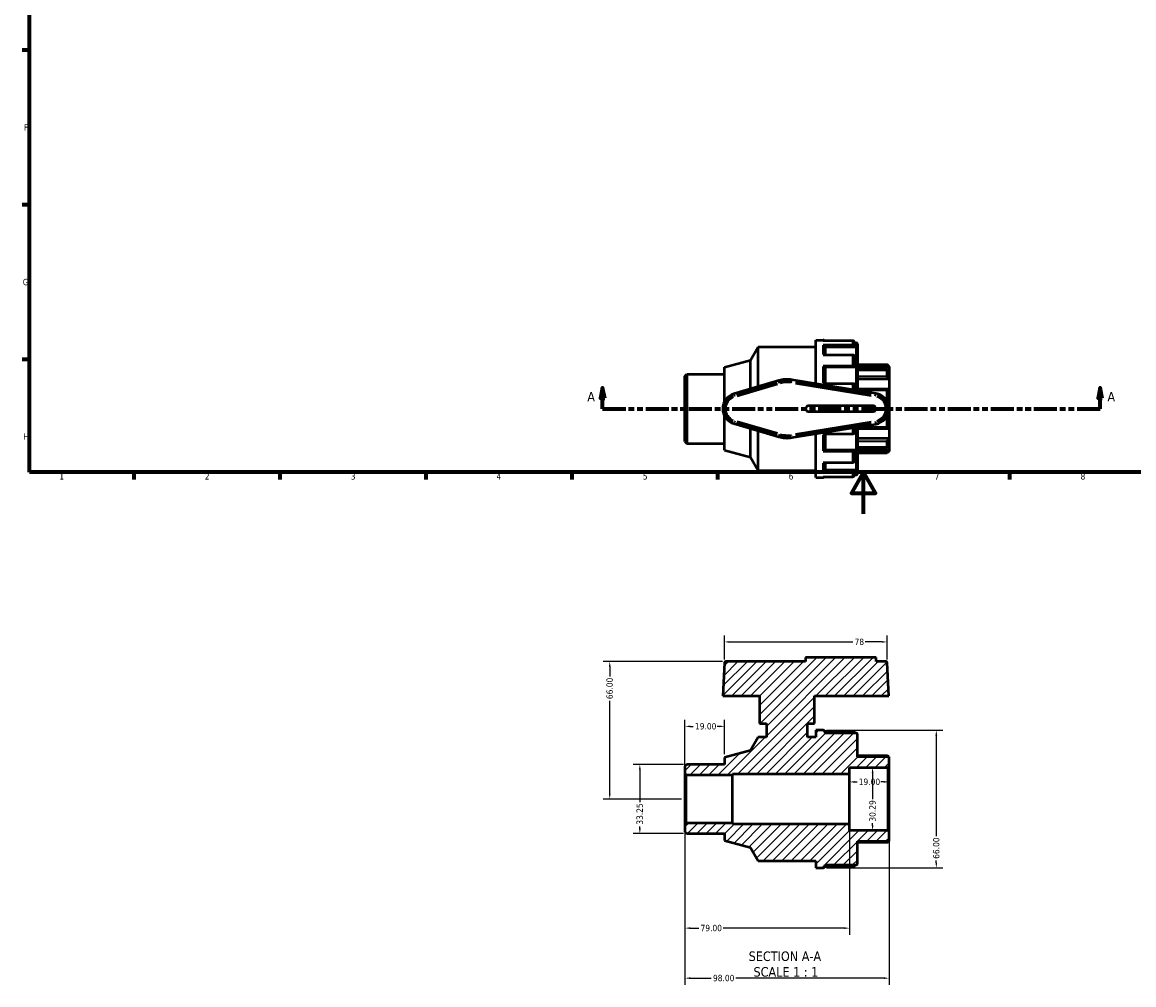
# Model space of a CAD drawing. Header units: millimetres. Extents: x -26 to 905, y -226 to 714.
# Tile 1 of 5: x 17 to 550, y -226 to 236. Entities that reach past the tile are written whole.
import ezdxf

# ---------------------------------------------------------------- set-up
doc = ezdxf.new("R2010")
doc.units = ezdxf.units.MM
doc.linetypes.add('DOUBLE_DASH_CHAIN', pattern=[1.2403, 0.6614, -0.0827, 0.1654, -0.0827, 0.1654, -0.0827])
for name, color, linetype, lineweight in [('Border (ANSI)', 7, 'Continuous', 70), ('Dimension (ANSI)', 7, 'Continuous', 25), ('Hatch (ANSI)', 7, 'Continuous', 18), ('Section Line (ANSI)', 7, 'DOUBLE_DASH_CHAIN', 70), ('Symbol (ANSI)', 7, 'Continuous', 25), ('Visible (ANSI)', 7, 'Continuous', 50), ('Visible Narrow (ANSI)', 7, 'Continuous', 35)]:
    doc.layers.add(name, color=color, linetype=linetype, lineweight=lineweight)
doc.styles.add('Label Text (ANSI)', font='tahoma.ttf')
doc.styles.add('Note Text (ANSI)', font='tahoma.ttf')
doc.dimstyles.new('Default - mm (ANSI)', dxfattribs={"dimtxt": 3.048, "dimasz": 2.5, "dimexe": 3.175, "dimexo": 1.6002, "dimgap": 0.8, "dimtad": 0, "dimtoh": 1, "dimrnd": 1e-08, "dimzin": 4, "dimdsep": 46, "dimtxsty": 'Note Text (ANSI)', "dimcen": 0.09, "dimdle": 10, "dimclrd": 256, "dimclre": 256, "dimclrt": 256, "dimadec": 1, "dimazin": 1, "dimtfac": 1, "dimtofl": 0, "dimtmove": 0, "dimatfit": 3, "dimfxl": 1, "dimtolj": 1, "dimtzin": 4, "dimlwd": -1, "dimlwe": -1, "dimarcsym": 0})

# ---------------------------------------------------------------- blocks, each defined once
blk = doc.blocks.new('Borders Default Border')
at = {"layer": 'Border (ANSI)'}
for p, q in [((20, 222.75), (16.55, 222.75)), ((20, 148.5), (16.55, 148.5)), ((20, 74.25), (16.55, 74.25)), ((70.08, 20), (70.08, 16.55)), ((140.17, 20), (140.17, 16.55)), ((210.25, 20), (210.25, 16.55)), ((280.33, 20), (280.33, 16.55)), ((350.42, 20), (350.42, 16.55)), ((490.58, 20), (490.58, 16.55))]:
    blk.add_line(p, q, dxfattribs=at)
at = {"layer": 'Border (ANSI)', "flags": 128}
for points in [[(20, 20), (20, 574), (821, 574), (821, 20), (20, 20)], [(420.5, 0), (420.5, 20), (414.73, 10), (426.27, 10), (420.5, 20)]]:
    blk.add_lwpolyline(points, dxfattribs=at)
at = {"layer": 'Border (ANSI)', "char_height": 3.05, "attachment_point": 7, "style": 'Note Text (ANSI)'}
for s, insert in [('F', (17.29, 184.1)), ('G', (16.81, 109.79)), ('H', (16.97, 35.6)), ('1', (34.35, 16.55)), ('2', (104.2, 16.55)), ('3', (174.26, 16.49)), ('4', (244.23, 16.55)), ('5', (314.48, 16.49)), ('6', (384.49, 16.49)), ('7', (454.6, 16.55)), ('8', (524.63, 16.48))]:
    blk.add_mtext(s, dxfattribs=dict(at, insert=insert))
blk = doc.blocks.new('2dTransSection0')
at = {"layer": 'Section Line (ANSI)', "linetype": 'Continuous'}
for p, q in [((295.2, 60.53), (294.2, 55.53)), ((295.2, 55.53), (295.2, 60.53)), ((296.2, 55.53), (295.2, 60.53)), ((534.07, 60.53), (533.07, 55.53)), ((534.07, 55.53), (534.07, 60.53)), ((535.07, 55.53), (534.07, 60.53)), ((294.2, 55.53), (296.2, 55.53)), ((295.2, 50.53), (295.2, 55.53)), ((533.07, 55.53), (535.07, 55.53)), ((534.07, 50.53), (534.07, 55.53)), ((295.2, 50.53), (306.3, 50.53)), ((522.96, 50.53), (534.07, 50.53))]:
    blk.add_line(p, q, dxfattribs=at)
at = {"layer": 'Section Line (ANSI)', "linetype": 'DOUBLE_DASH_CHAIN', "ltscale": 16.694273}
blk.add_line((295.2, 50.53), (534.07, 50.53), dxfattribs=at)
at = {"layer": 'Section Line (ANSI)', "linetype": 'Continuous', "flags": 128}
for points in [[(296.2, 55.53), (295.2, 60.53), (294.2, 55.53), (296.2, 55.53)], [(535.07, 55.53), (534.07, 60.53), (533.07, 55.53), (535.07, 55.53)]]:
    blk.add_lwpolyline(points, dxfattribs=at)
at = {"layer": 'Section Line (ANSI)'}
for points in [[(296.2, 55.53), (295.2, 60.53), (294.2, 55.53), (296.2, 55.53)], [(535.07, 55.53), (534.07, 60.53), (533.07, 55.53), (535.07, 55.53)]]:
    blk.add_solid(points, dxfattribs=at)
at = {"layer": 'Section Line (ANSI)', "char_height": 4.57, "attachment_point": 7, "style": 'Label Text (ANSI)'}
for insert in [(287.84, 54.03), (537.54, 54.03)]:
    blk.add_mtext('A', dxfattribs=dict(at, insert=insert))
blk = doc.blocks.new('*D7')
at = {"layer": 'Defpoints', "color": 0, "transparency": 16777216}
for p in [(401.05, -103.88), (401.05, -169.88), (455.39, -169.88)]:
    blk.add_point(p, dxfattribs=at)
at = {"layer": 'Dimension (ANSI)', "transparency": 16777216}
for p, q in [((402.65, -103.88), (458.56, -103.88)), ((455.39, -106.38), (455.39, -154.73)), ((402.65, -169.88), (458.56, -169.88)), ((455.39, -167.38), (455.39, -166.41))]:
    blk.add_line(p, q, dxfattribs=at)
for points in [[(454.97, -106.38), (455.8, -106.38), (455.39, -103.88)], [(454.97, -167.38), (455.8, -167.38), (455.39, -169.88)]]:
    blk.add_solid(points, dxfattribs=at)
at = {"layer": 'Dimension (ANSI)', "transparency": 16777216, "insert": (453.8, -165.61), "char_height": 3.048, "attachment_point": 1, "rotation": 90, "style": 'Note Text (ANSI)'}
blk.add_mtext('\\A1;66.00', dxfattribs=at)
blk = doc.blocks.new('*D8')
at = {"layer": 'Defpoints', "color": 0, "transparency": 16777216}
for p in [(335.63, -120.25), (313.05, -153.5), (335.63, -153.5)]:
    blk.add_point(p, dxfattribs=at)
at = {"layer": 'Dimension (ANSI)', "transparency": 16777216}
for p, q in [((334.03, -120.25), (309.87, -120.25)), ((313.05, -122.75), (313.05, -138.39)), ((334.03, -153.5), (309.87, -153.5)), ((313.05, -151), (313.05, -150))]:
    blk.add_line(p, q, dxfattribs=at)
for points in [[(312.63, -122.75), (313.46, -122.75), (313.05, -120.25)], [(312.63, -151), (313.46, -151), (313.05, -153.5)]]:
    blk.add_solid(points, dxfattribs=at)
at = {"layer": 'Dimension (ANSI)', "transparency": 16777216, "insert": (311.46, -149.2), "char_height": 3.048, "attachment_point": 1, "rotation": 90, "style": 'Note Text (ANSI)'}
blk.add_mtext('\\A1;33.25', dxfattribs=at)
blk = doc.blocks.new('*D9')
at = {"layer": 'Defpoints', "color": 0, "transparency": 16777216}
for p in [(353.72, -102), (353.72, -116.93), (334.72, -124.64)]:
    blk.add_point(p, dxfattribs=at)
at = {"layer": 'Dimension (ANSI)', "transparency": 16777216}
for p, q in [((334.72, -123.04), (334.72, -98.82)), ((353.72, -115.33), (353.72, -98.82)), ((337.22, -102), (338.72, -102)), ((351.22, -102), (350.11, -102))]:
    blk.add_line(p, q, dxfattribs=at)
for points in [[(337.22, -101.58), (337.22, -102.41), (334.72, -102)], [(351.22, -101.58), (351.22, -102.41), (353.72, -102)]]:
    blk.add_solid(points, dxfattribs=at)
at = {"layer": 'Dimension (ANSI)', "transparency": 16777216, "insert": (339.52, -100.41), "char_height": 3.048, "attachment_point": 1, "style": 'Note Text (ANSI)'}
blk.add_mtext('\\A1;19.00', dxfattribs=at)
blk = doc.blocks.new('*D10')
at = {"layer": 'Defpoints', "color": 0, "transparency": 16777216}
for p in [(424.79, -121.73), (424.79, -152.02), (424.79, -152.02)]:
    blk.add_point(p, dxfattribs=at)
at = {"layer": 'Dimension (ANSI)', "transparency": 16777216}
for p, q in [((424.79, -124.23), (424.79, -136.89)), ((424.79, -149.52), (424.79, -148.54))]:
    blk.add_line(p, q, dxfattribs=at)
for points in [[(424.37, -124.23), (425.2, -124.23), (424.79, -121.73)], [(424.37, -149.52), (425.2, -149.52), (424.79, -152.02)]]:
    blk.add_solid(points, dxfattribs=at)
at = {"layer": 'Dimension (ANSI)', "transparency": 16777216, "insert": (423.2, -147.74), "char_height": 3.048, "attachment_point": 1, "rotation": 90, "style": 'Note Text (ANSI)'}
blk.add_mtext('\\A1;30.29', dxfattribs=at)
blk = doc.blocks.new('*D11')
at = {"layer": 'Defpoints', "color": 0, "transparency": 16777216}
for p in [(431.76, -61.45), (353.69, -71.45), (431.76, -71.45)]:
    blk.add_point(p, dxfattribs=at)
at = {"layer": 'Dimension (ANSI)', "transparency": 16777216}
for p, q in [((353.69, -69.85), (353.69, -58.28)), ((431.76, -69.85), (431.76, -58.28)), ((356.19, -61.45), (415.34, -61.45)), ((429.26, -61.45), (421.16, -61.45))]:
    blk.add_line(p, q, dxfattribs=at)
for points in [[(356.19, -61.04), (356.19, -61.87), (353.69, -61.45)], [(429.26, -61.04), (429.26, -61.87), (431.76, -61.45)]]:
    blk.add_solid(points, dxfattribs=at)
at = {"layer": 'Dimension (ANSI)', "transparency": 16777216, "insert": (416.14, -59.86), "char_height": 3.048, "attachment_point": 1, "style": 'Note Text (ANSI)'}
blk.add_mtext('\\A1;78', dxfattribs=at)
blk = doc.blocks.new('*D12')
at = {"layer": 'Defpoints', "color": 0, "transparency": 16777216}
for p in [(413.72, -128.66), (413.72, -136.88), (432.72, -136.88)]:
    blk.add_point(p, dxfattribs=at)
at = {"layer": 'Dimension (ANSI)', "transparency": 16777216}
for p, q in [((416.22, -128.66), (417.34, -128.66)), ((430.22, -128.66), (428.73, -128.66))]:
    blk.add_line(p, q, dxfattribs=at)
for points in [[(416.22, -128.24), (416.22, -129.07), (413.72, -128.66)], [(430.22, -128.24), (430.22, -129.07), (432.72, -128.66)]]:
    blk.add_solid(points, dxfattribs=at)
at = {"layer": 'Dimension (ANSI)', "transparency": 16777216, "insert": (418.14, -127.07), "char_height": 3.048, "attachment_point": 1, "style": 'Note Text (ANSI)'}
blk.add_mtext('\\A1;19.00', dxfattribs=at)
blk = doc.blocks.new('*D13')
at = {"layer": 'Defpoints', "color": 0, "transparency": 16777216}
for p in [(334.72, -149.12), (432.72, -152.63), (334.72, -222.9)]:
    blk.add_point(p, dxfattribs=at)
at = {"layer": 'Dimension (ANSI)', "transparency": 16777216}
for p, q in [((334.72, -150.72), (334.72, -226.08)), ((432.72, -154.23), (432.72, -226.08)), ((337.22, -222.9), (347.37, -222.9)), ((430.22, -222.9), (359.08, -222.9))]:
    blk.add_line(p, q, dxfattribs=at)
for points in [[(337.22, -222.48), (337.22, -223.32), (334.72, -222.9)], [(430.22, -222.48), (430.22, -223.32), (432.72, -222.9)]]:
    blk.add_solid(points, dxfattribs=at)
at = {"layer": 'Dimension (ANSI)', "transparency": 16777216, "insert": (348.17, -221.31), "char_height": 3.048, "attachment_point": 1, "style": 'Note Text (ANSI)'}
blk.add_mtext('\\A1;98.00', dxfattribs=at)
blk = doc.blocks.new('*D14')
at = {"layer": 'Defpoints', "color": 0, "transparency": 16777216}
for p in [(334.72, -149.12), (413.72, -149), (334.72, -198.88)]:
    blk.add_point(p, dxfattribs=at)
at = {"layer": 'Dimension (ANSI)', "transparency": 16777216}
for p, q in [((334.72, -150.72), (334.72, -202.05)), ((413.72, -150.6), (413.72, -202.05)), ((337.22, -198.88), (341.4, -198.88)), ((411.22, -198.88), (353.05, -198.88))]:
    blk.add_line(p, q, dxfattribs=at)
for points in [[(337.22, -198.46), (337.22, -199.29), (334.72, -198.88)], [(411.22, -198.46), (411.22, -199.29), (413.72, -198.88)]]:
    blk.add_solid(points, dxfattribs=at)
at = {"layer": 'Dimension (ANSI)', "transparency": 16777216, "insert": (342.2, -197.29), "char_height": 3.048, "attachment_point": 1, "style": 'Note Text (ANSI)'}
blk.add_mtext('\\A1;79.00', dxfattribs=at)
blk = doc.blocks.new('*D15')
at = {"layer": 'Defpoints', "color": 0, "transparency": 16777216}
for p in [(298.61, -70.88), (354.3, -70.88), (334.72, -136.88)]:
    blk.add_point(p, dxfattribs=at)
at = {"layer": 'Dimension (ANSI)', "transparency": 16777216}
for p, q in [((352.7, -70.88), (295.43, -70.88)), ((298.61, -73.38), (298.61, -78.04)), ((298.61, -134.38), (298.61, -89.72)), ((333.12, -136.88), (295.43, -136.88))]:
    blk.add_line(p, q, dxfattribs=at)
for points in [[(298.19, -73.38), (299.02, -73.38), (298.61, -70.88)], [(298.19, -134.38), (299.02, -134.38), (298.61, -136.88)]]:
    blk.add_solid(points, dxfattribs=at)
at = {"layer": 'Dimension (ANSI)', "transparency": 16777216, "insert": (297.02, -88.92), "char_height": 3.048, "attachment_point": 1, "rotation": 90, "style": 'Note Text (ANSI)'}
blk.add_mtext('\\A1;66.00', dxfattribs=at)

msp = doc.modelspace()

# ---------------------------------------------------------------- hatches: boundary and pattern name
at = {"layer": 'Hatch (ANSI)'}
h = msp.add_hatch(dxfattribs=at)
h.set_pattern_fill('ANSI31', color=256, scale=25.4, style=0)
h.set_pattern_definition([(45, (0, 0), (-2.245064, 2.245064), [])])
edge = h.paths.add_edge_path()
edge.add_ellipse((416.919, -167.954), major_axis=(0, -0.606), ratio=1, start_angle=0, end_angle=90)
edge.add_line((417.525, -167.954), (417.525, -157.174))
edge.add_line((417.525, -157.174), (432.725, -157.174))
edge.add_line((432.725, -157.174), (432.725, -152.631))
edge.add_line((432.725, -152.631), (432.119, -152.025))
edge.add_line((432.119, -152.025), (413.725, -152.025))
edge.add_line((413.725, -152.025), (413.725, -148.996))
edge.add_line((413.725, -148.996), (357.525, -148.996))
edge.add_line((357.525, -148.996), (357.525, -148.517))
edge.add_line((357.525, -148.517), (335.331, -148.517))
edge.add_line((335.331, -148.517), (334.725, -149.122))
edge.add_line((334.725, -149.122), (334.725, -152.595))
edge.add_line((334.725, -152.595), (335.634, -153.504))
edge.add_line((335.634, -153.504), (353.725, -153.504))
edge.add_line((353.725, -153.504), (353.725, -156.829))
edge.add_line((353.725, -156.829), (366.171, -160.164))
edge.add_line((366.171, -160.164), (369.875, -166.579))
edge.add_line((369.875, -166.579), (397.575, -166.579))
edge.add_line((397.575, -166.579), (397.575, -169.879))
edge.add_line((397.575, -169.879), (401.046, -169.879))
edge.add_ellipse((401.046, -168.971), major_axis=(0, -0.909), ratio=1, start_angle=0, end_angle=90)
edge.add_line((401.955, -168.971), (401.955, -168.559))
edge.add_line((401.955, -168.559), (416.919, -168.559))
edge = h.paths.add_edge_path()
edge.add_ellipse((416.919, -105.805), major_axis=(0.606, 0), ratio=1, start_angle=0, end_angle=90)
edge.add_line((416.919, -105.199), (401.955, -105.199))
edge.add_line((401.955, -105.199), (401.955, -104.788))
edge.add_ellipse((401.046, -104.788), major_axis=(0.909, 0), ratio=1, start_angle=0, end_angle=90)
edge.add_line((401.046, -103.879), (397.575, -103.879))
edge.add_line((397.575, -103.879), (397.575, -107.179))
edge.add_line((397.575, -107.179), (393.625, -107.179))
edge.add_line((393.625, -107.179), (393.625, -100.579))
edge.add_line((393.625, -100.579), (396.925, -100.579))
edge.add_line((396.925, -100.579), (396.925, -87.379))
edge.add_line((396.925, -87.379), (432.59, -87.379))
edge.add_line((432.59, -87.379), (431.755, -71.454))
edge.add_ellipse((431.15, -71.485), major_axis=(0.605, 0.032), ratio=1, start_angle=0, end_angle=87)
edge.add_line((431.15, -70.879), (426.445, -70.879))
edge.add_line((426.445, -70.879), (426.445, -68.899))
edge.add_line((426.445, -68.899), (392.605, -68.899))
edge.add_line((392.605, -68.899), (392.605, -70.879))
edge.add_line((392.605, -70.879), (354.3, -70.879))
edge.add_ellipse((354.3, -71.485), major_axis=(0, 0.606), ratio=1, start_angle=0, end_angle=87)
edge.add_line((353.695, -71.454), (352.86, -87.379))
edge.add_line((352.86, -87.379), (370.525, -87.379))
edge.add_line((370.525, -87.379), (370.525, -100.579))
edge.add_line((370.525, -100.579), (373.825, -100.579))
edge.add_line((373.825, -100.579), (373.825, -107.179))
edge.add_line((373.825, -107.179), (369.875, -107.179))
edge.add_line((369.875, -107.179), (366.171, -113.595))
edge.add_line((366.171, -113.595), (353.725, -116.93))
edge.add_line((353.725, -116.93), (353.725, -120.255))
edge.add_line((353.725, -120.255), (335.634, -120.255))
edge.add_line((335.634, -120.255), (334.725, -121.164))
edge.add_line((334.725, -121.164), (334.725, -124.636))
edge.add_line((334.725, -124.636), (335.331, -125.242))
edge.add_line((335.331, -125.242), (357.525, -125.242))
edge.add_line((357.525, -125.242), (357.525, -124.763))
edge.add_line((357.525, -124.763), (413.725, -124.763))
edge.add_line((413.725, -124.763), (413.725, -121.734))
edge.add_line((413.725, -121.734), (432.119, -121.734))
edge.add_line((432.119, -121.734), (432.725, -121.128))
edge.add_line((432.725, -121.128), (432.725, -116.584))
edge.add_line((432.725, -116.584), (417.525, -116.584))
edge.add_line((417.525, -116.584), (417.525, -105.805))

# ---------------------------------------------------------------- linework, layer by layer
at = {"layer": 'Visible (ANSI)'}
for p, q in [((366.171, 73.813), (369.875, 80.229)), ((369.875, 61.117), (369.875, 80.229)), ((369.875, 80.229), (397.575, 80.229)), ((397.575, 62.539), (397.575, 83.529)), ((397.575, 83.529), (401.046, 83.529)), ((415.296, 83.155), (401.046, 83.155)), ((401.046, 81.259), (415.296, 81.259)), ((401.955, 80.463), (401.955, 76.309)), ((416.205, 80.102), (401.955, 80.102)), ((416.205, 82.236), (416.205, 80.463)), ((416.205, 82.209), (416.919, 82.209)), ((416.205, 80.463), (416.205, 80.102)), ((417.525, 81.603), (417.525, 59.318)), ((415.296, 76.309), (401.046, 76.309)), ((416.205, 75.513), (416.205, 70.669)), ((353.725, 70.478), (366.171, 73.813)), ((353.725, 54.016), (353.725, 70.478)), ((366.171, 60.028), (366.171, 73.813)), ((401.046, 71.129), (415.296, 71.129)), ((401.955, 70.669), (401.955, 62.555)), ((416.205, 70.461), (401.955, 70.461)), ((416.205, 70.669), (416.205, 70.461)), ((417.525, 71.732), (431.816, 71.732)), ((432.725, 70.55), (417.525, 70.55)), ((431.816, 71.581), (431.816, 71.732)), ((432.725, 70.824), (431.816, 71.732)), ((432.725, 70.824), (432.725, 70.55)), ((432.725, 70.55), (432.725, 68.678)), ((334.725, 66.245), (335.634, 67.153)), ((334.725, 34.813), (334.725, 66.245)), ((335.634, 67.153), (335.634, 33.904)), ((335.634, 67.153), (353.725, 67.153)), ((426.315, 57.898), (385.967, 64.414)), ((431.927, 69.162), (417.525, 69.162)), ((432.725, 64.775), (417.525, 64.775)), ((431.816, 66.074), (431.816, 69.047)), ((432.725, 68.678), (432.725, 64.775)), ((432.725, 64.775), (432.725, 59.874)), ((379.758, 64.022), (358.22, 57.69)), ((415.296, 62.555), (401.046, 62.555)), ((416.205, 62.096), (416.205, 59.531)), ((432.327, 59.967), (417.525, 59.967)), ((431.816, 54.629), (431.816, 59.44)), ((432.725, 59.874), (432.725, 53.558)), ((432.725, 53.558), (431.948, 53.558)), ((432.725, 53.558), (432.725, 47.5)), ((425.125, 51.849), (393.925, 51.849)), ((393.925, 49.209), (425.125, 49.209)), ((353.725, 30.579), (353.725, 47.041)), ((358.22, 43.367), (379.758, 37.035)), ((385.967, 36.644), (426.315, 43.16)), ((431.816, 41.618), (431.816, 46.429)), ((432.725, 47.5), (431.948, 47.5)), ((432.725, 47.5), (432.725, 41.184)), ((366.171, 27.245), (366.171, 41.03)), ((369.875, 20.829), (369.875, 39.941)), ((397.575, 17.529), (397.575, 38.518)), ((401.046, 38.502), (415.296, 38.502)), ((401.955, 38.502), (401.955, 30.388)), ((416.205, 41.527), (416.205, 38.962)), ((417.525, 41.74), (417.525, 19.455)), ((417.525, 41.091), (432.327, 41.091)), ((432.725, 41.184), (432.725, 36.283)), ((334.725, 34.813), (335.634, 33.904)), ((335.634, 33.904), (353.725, 33.904)), ((432.725, 36.283), (417.525, 36.283)), ((431.816, 32.01), (431.816, 34.984)), ((432.725, 36.283), (432.725, 32.379)), ((432.725, 32.379), (432.725, 30.507)), ((353.725, 30.579), (366.171, 27.245)), ((366.171, 27.245), (369.875, 20.829)), ((415.296, 29.929), (401.046, 29.929)), ((416.205, 30.597), (401.955, 30.597)), ((416.205, 30.597), (416.205, 30.388)), ((416.205, 30.388), (416.205, 25.545)), ((417.525, 31.895), (431.927, 31.895)), ((432.725, 30.507), (417.525, 30.507)), ((417.525, 29.325), (431.816, 29.325)), ((432.725, 30.234), (431.816, 29.325)), ((431.816, 29.325), (431.816, 29.476)), ((432.725, 30.507), (432.725, 30.234)), ((401.046, 24.748), (415.296, 24.748)), ((401.955, 24.748), (401.955, 20.595)), ((369.875, 20.829), (397.575, 20.829)), ((397.575, 17.529), (401.046, 17.529)), ((415.296, 19.798), (401.046, 19.798)), ((401.046, 17.902), (415.296, 17.902)), ((416.205, 20.955), (401.955, 20.955)), ((416.205, 20.955), (416.205, 20.595)), ((416.205, 20.595), (416.205, 18.822)), ((416.205, 18.849), (416.919, 18.849)), ((426.445, -68.899), (392.605, -68.899)), ((392.605, -68.899), (392.605, -70.879)), ((426.445, -70.879), (426.445, -68.899)), ((353.695, -71.454), (352.86, -87.379)), ((392.605, -70.879), (354.3, -70.879)), ((431.15, -70.879), (426.445, -70.879)), ((432.59, -87.379), (431.755, -71.454)), ((352.86, -87.379), (370.525, -87.379)), ((370.525, -87.379), (370.525, -100.579)), ((396.925, -100.579), (396.925, -87.379)), ((396.925, -87.379), (432.59, -87.379)), ((370.525, -100.579), (373.825, -100.579)), ((373.825, -100.579), (373.825, -107.179)), ((393.625, -107.179), (393.625, -100.579)), ((393.625, -100.579), (396.925, -100.579)), ((401.046, -103.879), (397.575, -103.879)), ((397.575, -103.879), (397.575, -107.179)), ((401.781, -104.253), (415.296, -104.253)), ((401.955, -105.199), (401.955, -104.788)), ((416.919, -105.199), (401.955, -105.199)), ((416.205, -105.172), (416.205, -105.199)), ((417.525, -116.584), (417.525, -105.805)), ((369.875, -107.179), (366.171, -113.595)), ((373.825, -107.179), (369.875, -107.179)), ((397.575, -107.179), (393.625, -107.179)), ((366.171, -113.595), (353.725, -116.93)), ((353.725, -116.93), (353.725, -120.255)), ((417.525, -116.059), (431.833, -116.059)), ((432.725, -116.584), (417.525, -116.584)), ((432.725, -121.128), (432.725, -116.584)), ((335.634, -120.255), (334.725, -121.164)), ((334.725, -121.164), (334.725, -124.636)), ((353.725, -120.255), (335.634, -120.255)), ((413.725, -124.763), (413.725, -121.734)), ((413.725, -121.734), (432.119, -121.734)), ((432.119, -121.734), (432.725, -121.128)), ((432.119, -121.734), (432.119, -152.025)), ((432.725, -152.631), (432.725, -121.128)), ((334.725, -124.636), (335.331, -125.242)), ((334.725, -124.636), (334.725, -149.122)), ((335.331, -125.242), (357.525, -125.242)), ((335.331, -148.517), (335.331, -125.242)), ((357.525, -125.242), (357.525, -124.763)), ((357.525, -124.763), (413.725, -124.763)), ((357.525, -148.517), (357.525, -125.242)), ((413.725, -148.996), (413.725, -124.763)), ((335.331, -148.517), (334.725, -149.122)), ((334.725, -149.122), (334.725, -152.595)), ((357.525, -148.517), (335.331, -148.517)), ((357.525, -148.996), (357.525, -148.517)), ((413.725, -148.996), (357.525, -148.996)), ((413.725, -152.025), (413.725, -148.996)), ((334.725, -152.595), (335.634, -153.504)), ((335.634, -153.504), (353.725, -153.504)), ((353.725, -153.504), (353.725, -156.829)), ((432.119, -152.025), (413.725, -152.025)), ((432.725, -152.631), (432.119, -152.025)), ((432.725, -157.174), (432.725, -152.631)), ((353.725, -156.829), (366.171, -160.164)), ((417.525, -167.954), (417.525, -157.174)), ((417.525, -157.174), (432.725, -157.174)), ((431.833, -157.7), (417.525, -157.7)), ((366.171, -160.164), (369.875, -166.579)), ((369.875, -166.579), (397.575, -166.579)), ((397.575, -166.579), (397.575, -169.879)), ((397.575, -169.879), (401.046, -169.879)), ((415.296, -169.506), (401.781, -169.506)), ((401.955, -168.971), (401.955, -168.559)), ((401.955, -168.559), (416.919, -168.559)), ((416.205, -168.559), (416.205, -168.587))]:
    msp.add_line(p, q, dxfattribs=at)
for centre, radius, start, end in [((401.046, 82.62), 0.909, 36.0959, 90), ((416.919, 81.603), 0.606, 0, 90), ((383.725, 50.529), 14.065, 80.82675, 106.38267), ((360.325, 50.529), 7.465, 106.38267, 253.61733), ((425.125, 50.529), 7.465, 279.17325, 80.82675), ((393.925, 50.529), 1.32, 90, 270), ((425.125, 50.529), 1.32, 270, 90), ((383.725, 50.529), 14.065, 253.61733, 279.17325), ((401.046, 18.438), 0.909, 270, 323.9041), ((416.919, 19.455), 0.606, 270, 0), ((354.3, -71.485), 0.606, 90, 177), ((431.15, -71.485), 0.606, 3, 90), ((401.046, -104.788), 0.909, 0, 90), ((416.919, -105.805), 0.606, 0, 90), ((401.046, -168.971), 0.909, 270, 0), ((416.919, -167.954), 0.606, 270, 0)]:
    msp.add_arc(centre, radius, start, end, dxfattribs=at)
for points, knots in [([(401.046, 81.259), (401.158, 81.259), (401.289, 81.236), (401.496, 81.162), (401.608, 81.096), (401.767, 80.958), (401.842, 80.86), (401.929, 80.678), (401.955, 80.562), (401.955, 80.463)], [0, 0, 0, 0, 0.03352052, 0.03352052, 0.06723685, 0.06723685, 0.10119842, 0.10119842, 0.13537623, 0.13537623, 0.13537623, 0.13537623]), ([(416.205, 82.236), (416.205, 82.35), (416.179, 82.484), (416.092, 82.694), (416.017, 82.807), (415.858, 82.967), (415.746, 83.043), (415.539, 83.129), (415.408, 83.155), (415.296, 83.155)], [-0.13537623, -0.13537623, -0.13537623, -0.13537623, -0.10119842, -0.10119842, -0.06723685, -0.06723685, -0.03352052, -0.03352052, 0, 0, 0, 0]), ([(415.296, 81.259), (415.408, 81.259), (415.539, 81.236), (415.746, 81.162), (415.858, 81.096), (416.017, 80.958), (416.092, 80.86), (416.179, 80.678), (416.205, 80.562), (416.205, 80.463)], [0, 0, 0, 0, 0.03352052, 0.03352052, 0.06723685, 0.06723685, 0.10119842, 0.10119842, 0.13537623, 0.13537623, 0.13537623, 0.13537623]), ([(416.205, 75.513), (416.205, 75.612), (416.179, 75.728), (416.092, 75.91), (416.017, 76.008), (415.858, 76.146), (415.746, 76.212), (415.539, 76.286), (415.408, 76.309), (415.296, 76.309)], [-0.13537623, -0.13537623, -0.13537623, -0.13537623, -0.10119842, -0.10119842, -0.06723685, -0.06723685, -0.03352052, -0.03352052, 0, 0, 0, 0]), ([(401.046, 71.129), (401.158, 71.129), (401.289, 71.116), (401.496, 71.073), (401.608, 71.035), (401.767, 70.955), (401.842, 70.898), (401.929, 70.793), (401.955, 70.726), (401.955, 70.669)], [0, 0, 0, 0, 0.03352052, 0.03352052, 0.06723685, 0.06723685, 0.10119842, 0.10119842, 0.13537623, 0.13537623, 0.13537623, 0.13537623]), ([(415.296, 71.129), (415.408, 71.129), (415.539, 71.116), (415.746, 71.073), (415.858, 71.035), (416.017, 70.955), (416.092, 70.898), (416.179, 70.793), (416.205, 70.726), (416.205, 70.669)], [0, 0, 0, 0, 0.03352052, 0.03352052, 0.06723685, 0.06723685, 0.10119842, 0.10119842, 0.13537623, 0.13537623, 0.13537623, 0.13537623]), ([(432.725, 70.55), (432.62, 70.654), (432.507, 70.769), (432.285, 71.003), (432.177, 71.121), (432.013, 71.308), (431.942, 71.393), (431.868, 71.489), (431.849, 71.517), (431.823, 71.559), (431.816, 71.573), (431.816, 71.581)], [0.32674425, 0.32674425, 0.32674425, 0.32674425, 0.3709068, 0.3709068, 0.41793358, 0.41793358, 0.45658404, 0.45658404, 0.47590928, 0.47590928, 0.49523451, 0.49523451, 0.49523451, 0.49523451]), ([(431.816, 69.047), (431.816, 69.078), (431.823, 69.104), (431.849, 69.142), (431.868, 69.154), (431.942, 69.17), (432.013, 69.153), (432.177, 69.084), (432.285, 69.02), (432.507, 68.862), (432.62, 68.771), (432.725, 68.678)], [0.17135449, 0.17135449, 0.17135449, 0.17135449, 0.19067973, 0.19067973, 0.21000496, 0.21000496, 0.24865543, 0.24865543, 0.29568221, 0.29568221, 0.33984476, 0.33984476, 0.33984476, 0.33984476]), ([(432.725, 64.775), (432.62, 64.85), (432.507, 64.945), (432.285, 65.165), (432.177, 65.293), (432.013, 65.527), (431.942, 65.647), (431.868, 65.819), (431.849, 65.875), (431.823, 65.981), (431.816, 66.03), (431.816, 66.074)], [0.32674425, 0.32674425, 0.32674425, 0.32674425, 0.3709068, 0.3709068, 0.41793358, 0.41793358, 0.45658404, 0.45658404, 0.47590928, 0.47590928, 0.49523451, 0.49523451, 0.49523451, 0.49523451]), ([(416.205, 62.096), (416.205, 62.153), (416.179, 62.22), (416.092, 62.325), (416.017, 62.381), (415.858, 62.461), (415.746, 62.499), (415.539, 62.542), (415.408, 62.555), (415.296, 62.555)], [-0.13537623, -0.13537623, -0.13537623, -0.13537623, -0.10119842, -0.10119842, -0.06723685, -0.06723685, -0.03352052, -0.03352052, 0, 0, 0, 0]), ([(431.816, 59.44), (431.816, 59.498), (431.823, 59.554), (431.849, 59.657), (431.868, 59.704), (431.942, 59.826), (432.013, 59.884), (432.177, 59.959), (432.285, 59.974), (432.507, 59.953), (432.62, 59.92), (432.725, 59.874)], [0.17135449, 0.17135449, 0.17135449, 0.17135449, 0.19067973, 0.19067973, 0.21000496, 0.21000496, 0.24865543, 0.24865543, 0.29568221, 0.29568221, 0.33984476, 0.33984476, 0.33984476, 0.33984476]), ([(432.725, 53.558), (432.62, 53.576), (432.507, 53.614), (432.285, 53.737), (432.177, 53.825), (432.013, 54.017), (431.942, 54.126), (431.868, 54.308), (431.849, 54.372), (431.823, 54.501), (431.816, 54.566), (431.816, 54.629)], [0.32674425, 0.32674425, 0.32674425, 0.32674425, 0.3709068, 0.3709068, 0.41793358, 0.41793358, 0.45658404, 0.45658404, 0.47590928, 0.47590928, 0.49523451, 0.49523451, 0.49523451, 0.49523451]), ([(431.816, 46.429), (431.816, 46.492), (431.823, 46.557), (431.849, 46.686), (431.868, 46.749), (431.942, 46.932), (432.013, 47.041), (432.177, 47.232), (432.285, 47.32), (432.507, 47.444), (432.62, 47.482), (432.725, 47.5)], [0.17135449, 0.17135449, 0.17135449, 0.17135449, 0.19067973, 0.19067973, 0.21000496, 0.21000496, 0.24865543, 0.24865543, 0.29568221, 0.29568221, 0.33984476, 0.33984476, 0.33984476, 0.33984476]), ([(415.296, 38.502), (415.408, 38.502), (415.539, 38.515), (415.746, 38.559), (415.858, 38.596), (416.017, 38.676), (416.092, 38.733), (416.179, 38.838), (416.205, 38.905), (416.205, 38.962)], [0, 0, 0, 0, 0.03352052, 0.03352052, 0.06723685, 0.06723685, 0.10119842, 0.10119842, 0.13537623, 0.13537623, 0.13537623, 0.13537623]), ([(432.725, 41.184), (432.62, 41.138), (432.507, 41.105), (432.285, 41.084), (432.177, 41.098), (432.013, 41.174), (431.942, 41.231), (431.868, 41.354), (431.849, 41.401), (431.823, 41.503), (431.816, 41.559), (431.816, 41.618)], [0.32674425, 0.32674425, 0.32674425, 0.32674425, 0.3709068, 0.3709068, 0.41793358, 0.41793358, 0.45658404, 0.45658404, 0.47590928, 0.47590928, 0.49523451, 0.49523451, 0.49523451, 0.49523451]), ([(431.816, 34.984), (431.816, 35.028), (431.823, 35.077), (431.849, 35.182), (431.868, 35.239), (431.942, 35.411), (432.013, 35.531), (432.177, 35.765), (432.285, 35.892), (432.507, 36.113), (432.62, 36.207), (432.725, 36.283)], [0.17135449, 0.17135449, 0.17135449, 0.17135449, 0.19067973, 0.19067973, 0.21000496, 0.21000496, 0.24865543, 0.24865543, 0.29568221, 0.29568221, 0.33984476, 0.33984476, 0.33984476, 0.33984476]), ([(432.725, 32.379), (432.62, 32.286), (432.507, 32.195), (432.285, 32.038), (432.177, 31.974), (432.013, 31.905), (431.942, 31.888), (431.868, 31.904), (431.849, 31.916), (431.823, 31.954), (431.816, 31.979), (431.816, 32.01)], [0.32674425, 0.32674425, 0.32674425, 0.32674425, 0.3709068, 0.3709068, 0.41793358, 0.41793358, 0.45658404, 0.45658404, 0.47590928, 0.47590928, 0.49523451, 0.49523451, 0.49523451, 0.49523451]), ([(401.955, 30.388), (401.955, 30.331), (401.929, 30.264), (401.842, 30.159), (401.767, 30.103), (401.608, 30.023), (401.496, 29.985), (401.289, 29.942), (401.158, 29.929), (401.046, 29.929)], [0.40620895, 0.40620895, 0.40620895, 0.40620895, 0.44038676, 0.44038676, 0.47434833, 0.47434833, 0.50806466, 0.50806466, 0.54158519, 0.54158519, 0.54158519, 0.54158519]), ([(416.205, 30.388), (416.205, 30.331), (416.179, 30.264), (416.092, 30.159), (416.017, 30.103), (415.858, 30.023), (415.746, 29.985), (415.539, 29.942), (415.408, 29.929), (415.296, 29.929)], [-0.13537623, -0.13537623, -0.13537623, -0.13537623, -0.10119842, -0.10119842, -0.06723685, -0.06723685, -0.03352052, -0.03352052, 0, 0, 0, 0]), ([(431.816, 29.476), (431.816, 29.484), (431.823, 29.499), (431.849, 29.541), (431.868, 29.568), (431.942, 29.665), (432.013, 29.749), (432.177, 29.936), (432.285, 30.055), (432.507, 30.289), (432.62, 30.403), (432.725, 30.507)], [0.17135449, 0.17135449, 0.17135449, 0.17135449, 0.19067973, 0.19067973, 0.21000496, 0.21000496, 0.24865543, 0.24865543, 0.29568221, 0.29568221, 0.33984476, 0.33984476, 0.33984476, 0.33984476]), ([(415.296, 24.748), (415.408, 24.748), (415.539, 24.771), (415.746, 24.846), (415.858, 24.911), (416.017, 25.05), (416.092, 25.148), (416.179, 25.33), (416.205, 25.446), (416.205, 25.545)], [0, 0, 0, 0, 0.03352052, 0.03352052, 0.06723685, 0.06723685, 0.10119842, 0.10119842, 0.13537623, 0.13537623, 0.13537623, 0.13537623]), ([(401.955, 20.595), (401.955, 20.496), (401.929, 20.38), (401.842, 20.198), (401.767, 20.1), (401.608, 19.961), (401.496, 19.896), (401.289, 19.821), (401.158, 19.798), (401.046, 19.798)], [0.40620895, 0.40620895, 0.40620895, 0.40620895, 0.44038676, 0.44038676, 0.47434833, 0.47434833, 0.50806466, 0.50806466, 0.54158519, 0.54158519, 0.54158519, 0.54158519]), ([(416.205, 20.595), (416.205, 20.496), (416.179, 20.38), (416.092, 20.198), (416.017, 20.1), (415.858, 19.961), (415.746, 19.896), (415.539, 19.821), (415.408, 19.798), (415.296, 19.798)], [-0.13537623, -0.13537623, -0.13537623, -0.13537623, -0.10119842, -0.10119842, -0.06723685, -0.06723685, -0.03352052, -0.03352052, 0, 0, 0, 0]), ([(415.296, 17.902), (415.408, 17.902), (415.539, 17.929), (415.746, 18.015), (415.858, 18.09), (416.017, 18.25), (416.092, 18.363), (416.179, 18.574), (416.205, 18.708), (416.205, 18.822)], [0, 0, 0, 0, 0.03352052, 0.03352052, 0.06723685, 0.06723685, 0.10119842, 0.10119842, 0.13537623, 0.13537623, 0.13537623, 0.13537623]), ([(415.296, -104.253), (415.408, -104.253), (415.539, -104.279), (415.746, -104.365), (415.858, -104.441), (416.017, -104.601), (416.092, -104.714), (416.179, -104.924), (416.205, -105.058), (416.205, -105.172)], [0, 0, 0, 0, 0.03352052, 0.03352052, 0.06723685, 0.06723685, 0.10119842, 0.10119842, 0.13537623, 0.13537623, 0.13537623, 0.13537623]), ([(432.49, -116.584), (432.459, -116.556), (432.429, -116.528), (432.285, -116.394), (432.177, -116.298), (432.013, -116.164), (431.942, -116.111), (431.868, -116.068), (431.849, -116.06), (431.835, -116.059), (431.834, -116.059), (431.833, -116.059)], [0.3587335, 0.3587335, 0.3587335, 0.3587335, 0.3709068, 0.3709068, 0.41793358, 0.41793358, 0.45658404, 0.45658404, 0.47590928, 0.47590928, 0.47760028, 0.47760028, 0.47760028, 0.47760028]), ([(431.833, -157.7), (431.834, -157.7), (431.835, -157.7), (431.849, -157.699), (431.868, -157.691), (431.942, -157.648), (432.013, -157.595), (432.177, -157.461), (432.285, -157.364), (432.429, -157.231), (432.459, -157.203), (432.49, -157.174)], [0.18898873, 0.18898873, 0.18898873, 0.18898873, 0.19067973, 0.19067973, 0.21000496, 0.21000496, 0.24865543, 0.24865543, 0.29568221, 0.29568221, 0.30785551, 0.30785551, 0.30785551, 0.30785551]), ([(416.205, -168.587), (416.205, -168.701), (416.179, -168.835), (416.092, -169.045), (416.017, -169.158), (415.858, -169.318), (415.746, -169.393), (415.539, -169.48), (415.408, -169.506), (415.296, -169.506)], [-0.13537623, -0.13537623, -0.13537623, -0.13537623, -0.10119842, -0.10119842, -0.06723685, -0.06723685, -0.03352052, -0.03352052, 0, 0, 0, 0])]:
    msp.add_open_spline(points, degree=3, knots=knots, dxfattribs=at)
at = {"layer": 'Visible Narrow (ANSI)'}
for p, q in [((401.046, 83.192), (401.046, 83.528)), ((401.046, 76.617), (401.046, 81.075)), ((415.296, 81.391), (415.296, 83.098)), ((416.919, 61.352), (416.919, 82.143)), ((415.296, 71.414), (415.296, 76.079)), ((401.046, 63.017), (401.046, 70.738)), ((431.102, 71.581), (418.24, 71.581)), ((385.841, 63.631), (385.961, 64.372)), ((418.24, 69.047), (431.102, 69.047)), ((431.102, 66.074), (418.24, 66.074)), ((378.917, 62.905), (359.532, 57.206)), ((359.703, 56.626), (379.087, 62.325)), ((379.982, 63.262), (379.77, 63.982)), ((380.151, 62.685), (379.995, 63.218)), ((385.745, 63.038), (385.833, 63.586)), ((387.755, 62.667), (424.068, 56.803)), ((424.165, 57.4), (387.852, 63.264)), ((415.296, 59.823), (415.296, 62.414)), ((418.24, 59.44), (431.102, 59.44)), ((358.443, 56.93), (358.231, 57.65)), ((358.613, 56.353), (358.456, 56.886)), ((426.093, 56.522), (426.181, 57.07)), ((426.189, 57.115), (426.308, 57.857)), ((431.794, 54.629), (431.386, 54.629)), ((358.443, 44.128), (358.231, 43.407)), ((358.613, 44.704), (358.456, 44.172)), ((359.532, 43.851), (378.917, 38.152)), ((379.087, 38.733), (359.703, 44.432)), ((424.068, 44.255), (387.755, 38.391)), ((387.852, 37.794), (424.165, 43.658)), ((426.093, 44.535), (426.181, 43.988)), ((426.189, 43.942), (426.308, 43.201)), ((431.386, 46.429), (431.794, 46.429)), ((379.982, 37.796), (379.77, 37.075)), ((380.151, 38.372), (379.995, 37.84)), ((385.833, 37.472), (385.745, 38.02)), ((385.841, 37.427), (385.961, 36.685)), ((401.046, 30.319), (401.046, 38.041)), ((415.296, 38.644), (415.296, 41.234)), ((416.919, 18.914), (416.919, 39.706)), ((431.102, 41.618), (418.24, 41.618)), ((418.24, 34.984), (431.102, 34.984)), ((415.296, 24.979), (415.296, 29.643)), ((431.102, 32.01), (418.24, 32.01)), ((418.24, 29.476), (431.102, 29.476)), ((401.046, 19.983), (401.046, 24.441)), ((401.046, 17.53), (401.046, 17.866)), ((415.296, 17.959), (415.296, 19.666))]:
    msp.add_line(p, q, dxfattribs=at)
for centre, radius, start, end in [((383.725, 50.529), 13.23, 82.10455, 105.10487), ((383.725, 50.529), 12.625, 82.10455, 105.10487), ((360.325, 50.529), 6.63, 113.7444, 246.2556), ((360.325, 50.529), 6.025, 113.7444, 246.2556), ((425.125, 50.529), 6.025, 287.25592, 72.74408), ((425.125, 50.529), 6.63, 287.25592, 72.74408), ((383.725, 50.529), 13.23, 254.89513, 277.89545), ((383.725, 50.529), 12.625, 254.89513, 277.89545)]:
    msp.add_arc(centre, radius, start, end, dxfattribs=at)

# ---------------------------------------------------------------- block references
msp.add_blockref('Borders Default Border', (0, 0))
at = {"layer": 'Section Line (ANSI)'}
msp.add_blockref('2dTransSection0', (0, 0), dxfattribs=at)

# ---------------------------------------------------------------- texts
at = {"layer": 'Symbol (ANSI)', "char_height": 4.572, "attachment_point": 7, "style": 'Label Text (ANSI)'}
for s, insert in [('SECTION A-A', (365.301, -214.744)), ('SCALE 1 : 1', (367.621, -222.257))]:
    msp.add_mtext(s, dxfattribs=dict(at, insert=insert))

# ---------------------------------------------------------------- dimensions: what is measured, and where the dimension line sits
at = {"layer": 'Dimension (ANSI)'}
for base, p1, p2, angle, override, picture, middle in [((431.755, -61.454), (353.695, -71.454), (431.755, -71.454), 180, {"dimtoh": 0, "dimdec": 0, "dimtp": 0, "dimtm": 0, "dimtdec": 2, "dimatfit": 1}, '*D11', (418.251, -61.454)), ((298.608, -70.879), (334.725, -136.879), (354.3, -70.879), 90, {"dimtoh": 0, "dimdec": 2, "dimtp": 0, "dimtm": 0, "dimtdec": 2, "dimatfit": 1}, '*D15', (298.608, -83.879)), ((455.385, -169.879), (401.046, -103.879), (401.046, -169.879), 270, {"dimtoh": 0, "dimdec": 2, "dimtp": 0, "dimtm": 0, "dimtdec": 2, "dimatfit": 1}, '*D7', (455.385, -160.57)), ((313.046, -153.504), (335.634, -120.255), (335.634, -153.504), 90, {"dimtoh": 0, "dimdec": 2, "dimtp": 0, "dimtm": 0, "dimtdec": 2, "dimatfit": 1}, '*D8', (313.046, -144.195)), ((424.788, -152.025), (424.788, -121.734), (424.788, -152.025), 270, {"dimtoh": 0, "dimdec": 2, "dimse1": 1, "dimse2": 1, "dimtp": 0, "dimtm": 0, "dimtdec": 2, "dimatfit": 1}, '*D10', (424.788, -142.716)), ((413.725, -128.658), (432.725, -136.879), (413.725, -136.879), 180, {"dimtoh": 0, "dimdec": 2, "dimse1": 1, "dimse2": 1, "dimtp": 0, "dimtm": 0, "dimtdec": 2, "dimatfit": 1}, '*D12', (423.034, -128.658)), ((334.725, -198.877), (413.725, -148.996), (334.725, -149.122), 180, {"dimtoh": 0, "dimdec": 2, "dimtp": 0, "dimtm": 0, "dimtdec": 2, "dimatfit": 1}, '*D14', (347.225, -198.877)), ((334.725, -222.902), (432.725, -152.631), (334.725, -149.122), 180, {"dimtoh": 0, "dimdec": 2, "dimtp": 0, "dimtm": 0, "dimtdec": 2, "dimatfit": 1}, '*D13', (353.225, -222.902))]:
    dim = msp.add_linear_dim(base=base, p1=p1, p2=p2, angle=angle, dimstyle='Default - mm (ANSI)', override=override, dxfattribs=at)
    dim.commit()
    dim.dimension.update_dxf_attribs({"geometry": picture, "text_midpoint": middle, "dimtype": 160})
dim = msp.add_linear_dim(base=(353.725, -101.995), p1=(334.725, -124.636), p2=(353.725, -116.93), dimstyle='Default - mm (ANSI)', override={"dimtoh": 0, "dimdec": 2, "dimtp": 0, "dimtm": 0, "dimtdec": 2, "dimatfit": 1}, dxfattribs=at)
dim.commit()
dim.dimension.update_dxf_attribs({"geometry": '*D9', "text_midpoint": (344.416, -101.995), "dimtype": 160})

doc.saveas('drawing.dxf')
